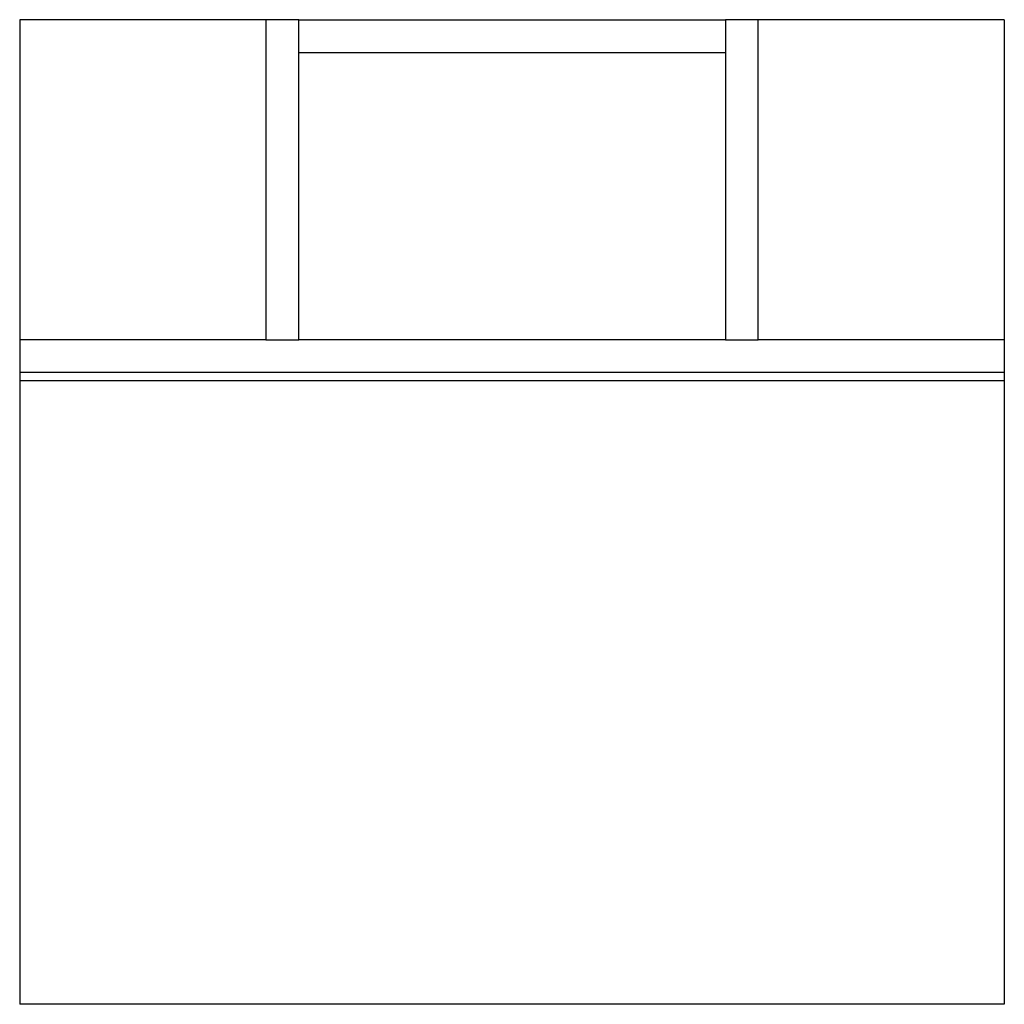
# Model space of a CAD drawing. Header units: millimetres. Extents: x -0.3 to 0.3, y -0.6 to 0.
import ezdxf

# ---------------------------------------------------------------- set-up
doc = ezdxf.new("R2010")
doc.units = ezdxf.units.MM
doc.layers.add('BLOCKS', color=3, linetype='Continuous')

msp = doc.modelspace()

# ---------------------------------------------------------------- linework, layer by layer
at = {"layer": 'BLOCKS', "linetype": 'Continuous'}
for p, q in [((-0.3, 0), (-0.3, -0.195)), ((-0.15, 0), (-0.3, 0)), ((-0.13, 0), (0.13, 0)), ((0.3, 0), (0.15, 0)), ((0.3, 0), (0.3, -0.195)), ((-0.13, 0), (-0.15, 0)), ((-0.15, 0), (-0.15, -0.195)), ((-0.13, -0.195), (-0.13, 0)), ((0.15, 0), (0.13, 0)), ((0.13, 0), (0.13, -0.195)), ((0.15, -0.195), (0.15, 0)), ((-0.13, -0.02), (0.13, -0.02)), ((-0.3, -0.195), (-0.3, -0.215)), ((-0.15, -0.195), (-0.3, -0.195)), ((-0.15, -0.195), (-0.13, -0.195)), ((0.13, -0.195), (-0.13, -0.195)), ((0.13, -0.195), (0.15, -0.195)), ((0.3, -0.195), (0.15, -0.195)), ((0.3, -0.195), (0.3, -0.215)), ((-0.3, -0.215), (-0.3, -0.22)), ((0.3, -0.215), (-0.3, -0.215)), ((0.3, -0.215), (0.3, -0.22)), ((-0.3, -0.22), (-0.3, -0.6)), ((0.3, -0.22), (-0.3, -0.22)), ((0.3, -0.22), (0.3, -0.6)), ((0.3, -0.6), (-0.3, -0.6))]:
    msp.add_line(p, q, dxfattribs=at)

doc.saveas('drawing.dxf')
